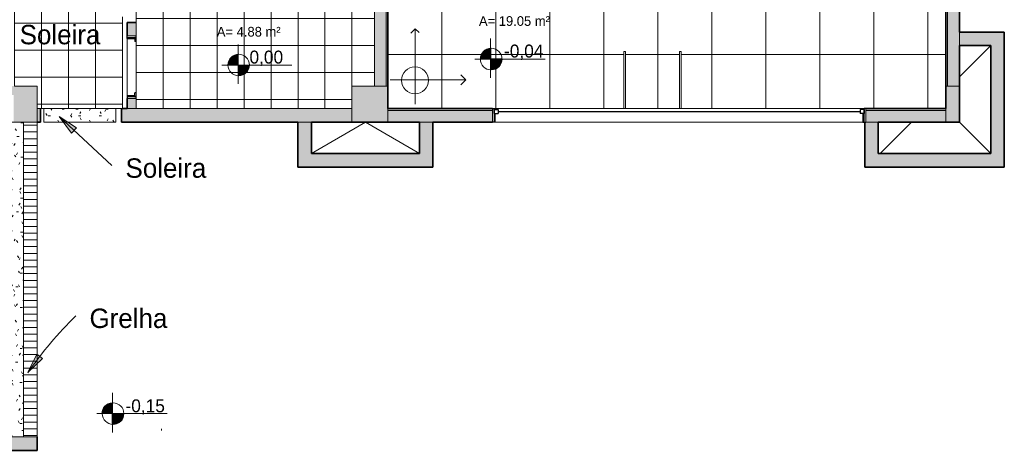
# Model space of a CAD drawing. Header units: metres. Extents: x -29 to 48, y -24 to 81.
# Tile 3 of 25: x -11.02 to -0.08, y -24.46 to -19.68. Entities that reach past the tile are written whole.
import ezdxf

# ---------------------------------------------------------------- set-up
doc = ezdxf.new("R2010")
doc.units = ezdxf.units.M
for name, color, linetype, lineweight in [('A-AREA-IDEN', 2, 'Continuous', 9), ('A-DETL', 90, 'Continuous', 18), ('A-DETL-GENF', 92, 'Continuous', 18), ('A-DETL-MBND', 5, 'Continuous', 18), ('A-DETL-THIN', 151, 'Continuous', 18), ('A-FLOR-PATT', 8, 'Continuous', 18), ('A-GLAZ', 151, 'Continuous', 18), ('A-WALL', 113, 'Continuous', 18), ('A-WALL-PATT', 111, 'Continuous', 35), ('G-ANNO-TEXT', 231, 'Continuous', 9)]:
    doc.layers.add(name, color=color, linetype=linetype, lineweight=lineweight)
doc.styles.add('Century Gothic', font='GOTHIC.TTF', dxfattribs={"height": 0.107783})
doc.styles.add('Century Gothic_1', font='GOTHIC.TTF', dxfattribs={"height": 0.143711})
doc.styles.add('Century Gothic_2', font='GOTHIC.TTF', dxfattribs={"height": 0.215567})
pattern_1 = [(0, (-0.8, 0), (0.305, 0.076), [0.025, -0.203, 0.025, -0.203, -1.219]), (0, (-0.8, 0), (0.305, 0.076), [-0.457, 0.025, -0.432, 0.025, -0.203, -0.533]), (0, (-0.8, 0), (0.305, 0.076), [-1.143, 0.025, -0.127, 0.025, -0.356]), (120, (-0.686, 0.038), (-0.21831793, 0.22613775), [0.025, -0.203, 0.025, -0.203, -1.219]), (120, (-0.686, 0.038), (-0.21831793, 0.22613775), [-0.457, 0.025, -0.432, 0.025, -0.203, -0.533]), (120, (-0.686, 0.038), (-0.21831793, 0.22613775), [-1.143, 0.025, -0.127, 0.025, -0.356]), (240, (-0.648, 0.191), (-0.08668207, -0.30213775), [0.025, -0.203, 0.025, -0.203, -1.219]), (240, (-0.648, 0.191), (-0.08668207, -0.30213775), [-0.457, 0.025, -0.432, 0.025, -0.203, -0.533]), (240, (-0.648, 0.191), (-0.08668207, -0.30213775), [-1.143, 0.025, -0.127, 0.025, -0.356])]

# ---------------------------------------------------------------- blocks, each defined once
blk = doc.blocks.new('Casement w Mullions-Number_0002 - Janela 100 x 400 _cm_-V16-PAGINAÇÃO DE PISO _Compreende trechos 2 e 3_')
at = {"layer": 'A-GLAZ', "lineweight": 25}
for p, q in [((-2.075, 0.075), (-2.05595, 0.075)), ((-2.05595, 0.02055), (-2.05595, 0.075)), ((-2.05595, 0.065), (-2.05595, 0.02055)), ((-2.05595, 0.065), (-2.0115, 0.065)), ((-2.05595, 0.02055), (-2.0115, 0.02055)), ((-2.05595, 0.02055), (-2.04325, 0.02055)), ((-2.04325, -0.075), (-2.04325, 0.02055)), ((-2.0115, 0.065), (-2.0115, 0.02055)), ((-2.0115, 0.04277), (2.0115, 0.04277)), ((2.0115, 0.065), (2.0115, 0.02055)), ((2.05595, 0.065), (2.0115, 0.065)), ((2.05595, 0.02055), (2.0115, 0.02055)), ((2.04325, 0.02055), (2.05595, 0.02055)), ((2.04325, 0.02055), (2.04325, -0.075)), ((2.05595, 0.02055), (2.05595, 0.075)), ((2.075, 0.075), (2.05595, 0.075)), ((2.05595, 0.065), (2.05595, 0.02055)), ((-2.04325, -0.075), (-2.075, -0.075)), ((2.04325, -0.075), (2.075, -0.075))]:
    blk.add_line(p, q, dxfattribs=at)
at = {"layer": 'A-GLAZ'}
for p, q in [((-2.05595, 0.075), (-2.075, 0.075)), ((-2.075, 0.075), (-2.075, -0.075)), ((-2.05595, -0.075), (-2.05595, 0.075)), ((2.05595, 0.075), (-2.05595, 0.075)), ((-2.05595, 0.075), (-2.05595, -0.075)), ((2.05595, 0.075), (2.05595, -0.075)), ((2.075, 0.075), (2.05595, 0.075)), ((2.05595, -0.075), (2.05595, 0.075)), ((2.075, -0.075), (2.075, 0.075)), ((-2.075, -0.075), (-2.05595, -0.075)), ((-2.05595, -0.075), (2.05595, -0.075)), ((2.05595, -0.075), (2.075, -0.075))]:
    blk.add_line(p, q, dxfattribs=at)
blk = doc.blocks.new('Casement w Mullions-Number_0002 - _JANELA 5-V17-PAGINAÇÃO DE PISO _Compreende trechos 2 e 3_')
at = {"layer": 'A-GLAZ'}
for p, q in [((-0.35, 0.025), (-0.35, -0.075)), ((-0.33095, -0.075), (-0.33095, 0.025)), ((-0.33095, 0.025), (-0.33095, -0.075)), ((0.33095, 0.025), (0.33095, -0.075)), ((0.33095, -0.075), (0.33095, 0.025)), ((0.35, -0.075), (0.35, 0.025)), ((-0.35, -0.075), (-0.33095, -0.075)), ((-0.33095, -0.075), (0.33095, -0.075)), ((0.33095, -0.075), (0.35, -0.075))]:
    blk.add_line(p, q, dxfattribs=at)
at = {"layer": 'A-GLAZ', "lineweight": 25}
for p, q in [((-0.33095, 0.025), (-0.33095, 0.01055)), ((-0.33095, 0.01055), (-0.33095, 0.025)), ((-0.33095, 0.01055), (-0.2865, 0.01055)), ((-0.33095, 0.01055), (-0.31825, 0.01055)), ((-0.31825, -0.075), (-0.31825, 0.01055)), ((-0.2865, 0.025), (-0.2865, 0.01055)), ((0.2865, 0.025), (0.2865, 0.01055)), ((0.33095, 0.01055), (0.2865, 0.01055)), ((0.31825, 0.01055), (0.33095, 0.01055)), ((0.31825, 0.01055), (0.31825, -0.075)), ((0.33095, 0.025), (0.33095, 0.01055)), ((0.33095, 0.01055), (0.33095, 0.025)), ((-0.31825, -0.075), (-0.35, -0.075)), ((0.31825, -0.075), (0.35, -0.075))]:
    blk.add_line(p, q, dxfattribs=at)

msp = doc.modelspace()

# ---------------------------------------------------------------- hatches: boundary and pattern name
at = {"layer": 'A-DETL-GENF'}
h = msp.add_hatch(dxfattribs=at)
h.set_pattern_fill('FP_19', color=8, style=0, pattern_type=2)
h.set_pattern_definition([(0, (0.023, -0.216), (0, 0.3), []), (90, (0.023, -0.216), (-0.3, 2e-17), [])])
h.paths.add_polyline_path([(-10.656, -20.665), (-9.877, -20.665), (-9.877, -16.716), (-10.827, -16.716), (-10.827, -16.915), (-11.077, -16.915), (-11.077, -20.415), (-10.827, -20.415), (-10.827, -20.665), (-10.752, -20.665)], flags=0)
h.paths.add_polyline_path([(-10.722, -19.013), (-10.722, -18.893), (-10.838, -18.893), (-10.835, -18.863), (-10.823, -18.834), (-10.805, -18.81), (-10.781, -18.79), (-10.753, -18.778), (-10.722, -18.773), (-10.722, -18.893), (-10.602, -18.893), (-10.605, -18.92), (-10.614, -18.945), (-10.628, -18.968), (-10.647, -18.987), (-10.67, -19.001), (-10.696, -19.01)], flags=0)
h = msp.add_hatch(dxfattribs=at)
h.set_pattern_fill('FP_20', color=8, style=0, pattern_type=2)
h.set_pattern_definition([(0, (-0.127, 0.135), (0, 0.3), []), (90, (-0.127, 0.135), (-0.3, 2e-17), [])])
h.paths.add_polyline_path([(-9.727, -20.665), (-7.327, -20.665), (-7.327, -20.415), (-7.077, -20.415), (-7.077, -18.765), (-9.727, -18.765), (-9.727, -20.628)], flags=0)
h.paths.add_polyline_path([(-8.59, -20.302), (-8.59, -20.182), (-8.706, -20.182), (-8.702, -20.151), (-8.691, -20.123), (-8.672, -20.098), (-8.648, -20.079), (-8.62, -20.067), (-8.59, -20.062), (-8.59, -20.182), (-8.47, -20.182), (-8.473, -20.208), (-8.482, -20.234), (-8.496, -20.257), (-8.515, -20.276), (-8.538, -20.29), (-8.563, -20.299)], flags=0)
for points in [[(-5.785, -20.113), (-5.785, -19.993), (-5.815, -19.998), (-5.842, -20.011), (-5.866, -20.03), (-5.884, -20.055), (-5.896, -20.083), (-5.899, -20.113), (-5.884, -20.113)], [(-8.59, -20.182), (-8.59, -20.062), (-8.62, -20.067), (-8.648, -20.079), (-8.672, -20.098), (-8.691, -20.123), (-8.702, -20.151), (-8.706, -20.182), (-8.691, -20.182)], [(-5.785, -20.233), (-5.757, -20.231), (-5.731, -20.223), (-5.707, -20.209), (-5.687, -20.19), (-5.672, -20.166), (-5.663, -20.14), (-5.659, -20.113), (-5.785, -20.113)], [(-8.59, -20.302), (-8.56, -20.297), (-8.538, -20.29), (-8.515, -20.276), (-8.496, -20.257), (-8.482, -20.234), (-8.473, -20.208), (-8.47, -20.182), (-8.59, -20.182), (-8.59, -20.299)], [(-10.091, -24.057), (-9.992, -24.057), (-9.992, -23.937), (-10.022, -23.942), (-10.049, -23.955), (-10.073, -23.974), (-10.091, -23.998), (-10.103, -24.027), (-10.106, -24.057)], [(-9.992, -24.177), (-9.961, -24.174), (-9.938, -24.167), (-9.914, -24.152), (-9.894, -24.133), (-9.879, -24.11), (-9.87, -24.084), (-9.866, -24.057), (-9.992, -24.057)]]:
    msp.add_hatch(color=7, dxfattribs=at).paths.add_polyline_path(points, flags=0)
h = msp.add_hatch(dxfattribs=at)
h.set_pattern_fill('FP_29', style=0, pattern_type=2)
h.set_pattern_definition(pattern_1)
h.paths.add_polyline_path([(-9.951, -20.815), (-9.951, -20.665), (-10.752, -20.665), (-10.752, -20.815), (-10.656, -20.815)], flags=0)
h = msp.add_hatch(dxfattribs=at)
h.set_pattern_fill('FP_29', color=8, style=0, pattern_type=2)
h.set_pattern_definition(pattern_1)
h.paths.add_polyline_path([(-10.977, -24.315), (-10.976, -24.315), (-10.977, -20.815), (-11.126, -20.815), (-11.126, -24.315)], flags=0)
h = msp.add_hatch(dxfattribs=at)
h.set_pattern_fill('FP_28', style=0, pattern_type=2)
h.set_pattern_definition([(180, (-0.8, 0), (-9e-18, -0.075), [])])
h.paths.add_polyline_path([(-10.827, -24.315), (-10.827, -20.815), (-10.976, -20.815), (-10.976, -24.315)], flags=0)
at = {"layer": 'A-FLOR-PATT'}
h = msp.add_hatch(dxfattribs=at)
h.set_pattern_fill('FP_5', color=256, style=0, pattern_type=2)
h.set_pattern_definition([(0, (-7.527, -17.065), (0, 0.6), []), (90, (-7.527, -17.065), (-0.6, 4e-17), [])])
h.paths.add_polyline_path([(-5.687, -20.665), (-4.307, -20.665), (-4.307, -20.03), (-4.287, -20.03), (-4.287, -20.665), (-3.687, -20.665), (-3.687, -20.03), (-3.667, -20.03), (-3.667, -20.665), (-0.727, -20.665), (-0.727, -19.062), (-0.865, -19.062), (-0.865, -19.042), (-0.727, -19.042), (-0.727, -17.712), (-1.697, -17.712), (-1.697, -19.042), (-1.465, -19.042), (-1.465, -19.062), (-1.767, -19.062), (-1.767, -19.042), (-1.717, -19.042), (-1.717, -17.712), (-2.717, -17.712), (-2.717, -19.042), (-2.367, -19.042), (-2.367, -19.062), (-2.787, -19.062), (-2.787, -19.042), (-2.737, -19.042), (-2.737, -17.712), (-3.737, -17.712), (-3.737, -19.042), (-3.387, -19.042), (-3.387, -19.062), (-3.807, -19.062), (-3.807, -19.042), (-3.757, -19.042), (-3.757, -17.712), (-4.757, -17.713), (-4.757, -19.042), (-4.407, -19.042), (-4.407, -19.062), (-4.837, -19.062), (-4.837, -19.042), (-4.777, -19.042), (-4.777, -17.712), (-5.777, -17.712), (-5.777, -19.042), (-5.437, -19.042), (-5.437, -19.062), (-5.927, -19.062), (-5.927, -16.716), (-6.927, -16.716), (-6.927, -20.665), (-5.707, -20.665)], flags=0)
h.paths.add_polyline_path([(-5.785, -20.113), (-5.899, -20.113), (-5.896, -20.083), (-5.884, -20.055), (-5.866, -20.03), (-5.842, -20.011), (-5.815, -19.998), (-5.785, -19.993), (-5.785, -20.083)], flags=0)
h.paths.add_polyline_path([(-5.785, -20.233), (-5.785, -20.113), (-5.659, -20.113), (-5.663, -20.14), (-5.672, -20.166), (-5.687, -20.19), (-5.707, -20.209), (-5.731, -20.223), (-5.757, -20.231), (-5.767, -20.232)], flags=0)
h.paths.add_polyline_path([(-3.479, -18.194), (-3.594, -18.194), (-3.59, -18.164), (-3.578, -18.136), (-3.56, -18.111), (-3.536, -18.092), (-3.509, -18.08), (-3.479, -18.074), (-3.479, -18.164)], flags=0)
h.paths.add_polyline_path([(-3.479, -18.314), (-3.479, -18.194), (-3.354, -18.194), (-3.357, -18.222), (-3.366, -18.248), (-3.381, -18.271), (-3.401, -18.29), (-3.425, -18.304), (-3.451, -18.312)], flags=0)
at = {"layer": 'A-WALL-PATT', "lineweight": 18}
h = msp.add_hatch(color=7, dxfattribs=at)
h.paths.add_polyline_path([(-9.827, -20.665), (-9.727, -20.665), (-9.727, -20.555), (-9.827, -20.555)], flags=0)
h.paths.add_polyline_path([(-9.727, -19.855), (-9.727, -19.71), (-9.827, -19.71), (-9.827, -19.855)], flags=0)
h.paths.add_polyline_path([(-9.827, -18.81), (-9.727, -18.81), (-9.727, -18.765), (-9.677, -18.765), (-9.677, -18.615), (-9.727, -18.615), (-9.727, -17.676), (-9.827, -17.676), (-9.827, -18.765)], flags=0)
h.paths.add_polyline_path([(-9.805, -16.768), (-9.727, -16.768), (-9.727, -16.716), (-9.827, -16.716), (-9.827, -16.768)], flags=0)
at = {"layer": 'A-WALL-PATT'}
for points in [[(-6.947, -20.415), (-6.947, -16.915), (-7.077, -16.915), (-7.077, -20.415)], [(-0.707, -19.815), (-0.707, -17.72), (-0.727, -17.72), (-0.727, -19.815)], [(-0.707, -19.815), (-0.577, -19.815), (-0.577, -17.72), (-0.707, -17.72), (-0.707, -18.142)], [(-0.727, -20.415), (-0.707, -20.415), (-0.707, -19.815), (-0.727, -19.815), (-0.727, -19.965)], [(-0.577, -20.415), (-0.577, -19.815), (-0.707, -19.815), (-0.707, -20.415)], [(-0.227, -19.965), (-0.227, -19.815), (-0.577, -19.815), (-0.577, -19.965), (-0.387, -19.965)], [(-11.077, -20.645), (-10.827, -20.645), (-10.827, -20.415), (-11.227, -20.415), (-11.227, -20.516), (-11.087, -20.516), (-11.087, -20.645)], [(-10.976, -20.815), (-10.827, -20.815), (-10.827, -20.645), (-11.087, -20.645), (-11.087, -20.815), (-10.977, -20.815)], [(-6.427, -21.165), (-6.427, -21.012), (-6.438, -21.012), (-6.438, -20.815), (-6.577, -20.815), (-6.577, -21.165), (-6.438, -21.165)], [(-6.427, -21.012), (-6.427, -20.815), (-6.438, -20.815), (-6.438, -21.012)], [(-1.628, -21.315), (-1.478, -21.315), (-1.478, -20.815), (-1.579, -20.815), (-1.579, -21.012), (-1.628, -21.012)], [(-1.628, -21.012), (-1.579, -21.012), (-1.579, -20.815), (-1.628, -20.815), (-1.628, -20.939)]]:
    msp.add_hatch(color=250, dxfattribs=at).paths.add_polyline_path(points, flags=0)
at = {"layer": 'A-WALL-PATT', "lineweight": 18}
for points in [[(-6.927, -20.415), (-6.927, -16.915), (-6.947, -16.915), (-6.947, -20.415)], [(-0.077, -21.165), (-0.077, -19.815), (-0.227, -19.815), (-0.227, -21.165)], [(-7.233, -20.815), (-6.927, -20.815), (-6.927, -20.415), (-7.327, -20.415), (-7.327, -20.815)], [(-0.577, -20.815), (-0.577, -20.415), (-0.727, -20.415), (-0.727, -20.815)], [(-7.777, -21.315), (-7.777, -20.815), (-7.927, -20.815), (-7.927, -21.315)], [(-6.427, -21.315), (-6.427, -21.165), (-7.777, -21.165), (-7.777, -21.315), (-7.233, -21.315)], [(-1.478, -21.315), (-0.077, -21.315), (-0.077, -21.165), (-1.478, -21.165)], [(-10.977, -24.465), (-10.827, -24.465), (-10.827, -24.315), (-19.227, -24.315), (-19.227, -24.465), (-11.126, -24.465)]]:
    msp.add_hatch(color=7, dxfattribs=at).paths.add_polyline_path(points, flags=0)
h = msp.add_hatch(color=7, dxfattribs=at)
h.paths.add_polyline_path([(-7.927, -20.815), (-7.327, -20.815), (-7.327, -20.665), (-9.887, -20.665), (-9.887, -20.815), (-9.677, -20.815)], flags=0)
h.paths.add_polyline_path([(-10.827, -20.815), (-10.787, -20.815), (-10.787, -20.665), (-10.827, -20.665)], flags=0)
at = {"layer": 'A-WALL-PATT'}
h = msp.add_hatch(color=250, dxfattribs=at)
h.paths.add_polyline_path([(-0.727, -20.685), (-0.727, -20.665), (-1.579, -20.665), (-1.579, -20.685), (-0.739, -20.685)], flags=0)
h.paths.add_polyline_path([(-6.915, -20.685), (-6.438, -20.685), (-6.438, -20.665), (-6.927, -20.665), (-6.927, -20.685)], flags=0)
h = msp.add_hatch(color=250, dxfattribs=at)
h.paths.add_polyline_path([(-1.579, -20.685), (-1.579, -20.665), (-1.617, -20.665), (-1.617, -20.685)], flags=0)
h.paths.add_polyline_path([(-5.777, -20.685), (-5.767, -20.685), (-5.767, -20.665), (-6.438, -20.665), (-6.438, -20.685), (-5.927, -20.685)], flags=0)
h = msp.add_hatch(color=250, dxfattribs=at)
h.paths.add_polyline_path([(-1.478, -20.815), (-0.727, -20.815), (-0.727, -20.685), (-1.579, -20.685), (-1.579, -20.815)], flags=0)
h.paths.add_polyline_path([(-6.577, -20.815), (-6.438, -20.815), (-6.438, -20.685), (-6.927, -20.685), (-6.927, -20.815)], flags=0)
h = msp.add_hatch(color=250, dxfattribs=at)
h.paths.add_polyline_path([(-1.617, -20.815), (-1.579, -20.815), (-1.579, -20.685), (-1.617, -20.685)], flags=0)
h.paths.add_polyline_path([(-6.427, -20.815), (-5.767, -20.815), (-5.767, -20.685), (-6.438, -20.685), (-6.438, -20.815)], flags=0)
at = {"layer": 'G-ANNO-TEXT'}
for points in [[(-10.582, -20.754), (-10.444, -20.937), (-10.39, -20.879)], [(-10.929, -23.601), (-10.765, -23.443), (-10.829, -23.396)]]:
    msp.add_hatch(color=50, dxfattribs=at).paths.add_polyline_path(points, flags=0)

# ---------------------------------------------------------------- linework, layer by layer
at = {"layer": 'A-DETL'}
for p, q in [((-7.077, -20.415), (-7.077, -18.765)), ((-9.877, -20.665), (-9.877, -19.645)), ((-9.727, -19.645), (-9.727, -20.665)), ((-6.624, -19.777), (-6.674, -19.827)), ((-6.624, -19.777), (-6.624, -20.617)), ((-6.624, -19.777), (-6.582, -19.819)), ((-6.902, -20.346), (-6.061, -20.346)), ((-6.061, -20.346), (-6.118, -20.29)), ((-6.061, -20.346), (-6.118, -20.403)), ((-11.077, -20.415), (-10.827, -20.415)), ((-10.827, -20.415), (-10.827, -20.665)), ((-7.327, -20.665), (-7.327, -20.415)), ((-7.327, -20.415), (-7.077, -20.415)), ((-10.827, -20.665), (-10.752, -20.665)), ((-9.951, -20.665), (-10.752, -20.665)), ((-10.752, -20.665), (-10.752, -20.815)), ((-9.951, -20.665), (-9.877, -20.665)), ((-9.951, -20.815), (-9.951, -20.665)), ((-9.727, -20.665), (-7.327, -20.665)), ((-11.126, -20.815), (-10.976, -20.815)), ((-10.976, -24.315), (-10.976, -20.815)), ((-10.976, -20.815), (-10.976, -24.315)), ((-10.827, -24.315), (-10.827, -20.815)), ((-10.752, -20.815), (-9.951, -20.815)), ((-10.976, -24.315), (-10.976, -24.015)), ((-9.444, -24.225), (-9.444, -24.245)), ((-10.976, -24.315), (-11.126, -24.315))]:
    msp.add_line(p, q, dxfattribs=at)
for centre, radius in [((-5.78, -20.115), 0.12), ((-8.586, -20.181), 0.12), ((-6.626, -20.351), 0.15)]:
    msp.add_circle(centre, radius, dxfattribs=at)
at = {"layer": 'A-DETL-MBND'}
for p, q in [((-5.786, -19.885), (-5.786, -20.325)), ((-8.59, -19.952), (-8.59, -20.392)), ((-5.96, -20.115), (-5.18, -20.115)), ((-8.775, -20.182), (-7.995, -20.182)), ((-9.987, -23.827), (-9.987, -24.267)), ((-10.162, -24.057), (-9.382, -24.057))]:
    msp.add_line(p, q, dxfattribs=at)
msp.add_circle((-9.982, -24.057), 0.12, dxfattribs=at)
at = {"layer": 'A-DETL-THIN'}
for p, q in [((-5.785, -20.113), (-5.785, -19.993)), ((-0.227, -19.965), (-0.567, -20.305)), ((-5.899, -20.113), (-5.785, -20.113)), ((-5.659, -20.113), (-5.785, -20.113)), ((-5.785, -20.113), (-5.785, -20.233)), ((-10.827, -20.815), (-10.976, -20.815)), ((-10.827, -24.315), (-10.827, -20.815)), ((-7.777, -21.165), (-7.177, -20.818)), ((-6.577, -21.165), (-7.177, -20.818)), ((-1.458, -21.165), (-1.108, -20.815)), ((-0.227, -21.165), (-0.577, -20.815)), ((-9.992, -24.057), (-9.992, -23.937)), ((-10.106, -24.057), (-9.992, -24.057)), ((-9.866, -24.057), (-9.992, -24.057)), ((-9.992, -24.057), (-9.992, -24.177)), ((-10.976, -24.315), (-10.827, -24.315))]:
    msp.add_line(p, q, dxfattribs=at)
for centre, start, end in [((-5.779, -20.113), 92.4939, 180), ((-5.779, -20.113), 267.5061, 0), ((-9.986, -24.057), 92.4939, 180), ((-9.986, -24.057), 267.5061, 0)]:
    msp.add_arc(centre, 0.12, start, end, dxfattribs=at)
at = {"layer": 'A-WALL', "lineweight": 35}
for p, q in [((-6.927, -20.665), (-6.927, -16.715)), ((-0.577, -17.534), (-0.577, -19.815)), ((-0.727, -17.712), (-0.727, -20.665)), ((-9.827, -19.71), (-9.827, -19.855)), ((-9.727, -19.71), (-9.827, -19.71)), ((-0.077, -19.815), (-0.577, -19.815)), ((-0.077, -21.315), (-0.077, -19.815)), ((-0.577, -20.815), (-0.577, -19.965)), ((-0.227, -19.965), (-0.577, -19.965)), ((-0.227, -19.965), (-0.227, -21.165)), ((-9.827, -20.555), (-9.827, -20.665)), ((-10.787, -20.815), (-10.787, -20.665)), ((-9.887, -20.665), (-9.887, -20.815)), ((-9.827, -20.665), (-9.877, -20.665)), ((-5.767, -20.665), (-6.927, -20.665)), ((-0.727, -20.665), (-1.617, -20.665)), ((-10.827, -20.815), (-10.787, -20.815)), ((-9.887, -20.815), (-7.927, -20.815)), ((-7.927, -20.815), (-7.927, -21.315)), ((-7.777, -21.165), (-7.777, -20.815)), ((-7.777, -20.815), (-6.577, -20.815)), ((-6.577, -21.165), (-6.577, -20.815)), ((-6.427, -21.315), (-6.427, -20.815)), ((-5.767, -20.815), (-6.427, -20.815)), ((-1.628, -21.315), (-1.628, -20.815)), ((-1.478, -20.815), (-1.478, -21.165)), ((-0.577, -20.815), (-1.478, -20.815)), ((-6.577, -21.165), (-7.777, -21.165)), ((-0.227, -21.165), (-1.478, -21.165)), ((-7.927, -21.315), (-6.427, -21.315)), ((-1.628, -21.315), (-0.077, -21.315)), ((-10.827, -24.465), (-10.827, -24.315)), ((-19.377, -24.465), (-10.827, -24.465))]:
    msp.add_line(p, q, dxfattribs=at)
at = {"layer": 'A-WALL'}
for p, q in [((-6.947, -16.915), (-6.947, -20.415)), ((-0.707, -17.72), (-0.707, -20.415)), ((-0.577, -19.815), (-0.577, -19.965)), ((-6.927, -20.415), (-7.077, -20.415)), ((-0.577, -20.415), (-0.727, -20.415)), ((-10.827, -20.665), (-10.827, -20.815)), ((-9.827, -20.665), (-9.727, -20.665)), ((-7.327, -20.815), (-7.327, -20.665)), ((-6.927, -20.665), (-6.927, -20.815)), ((-0.727, -20.665), (-0.727, -20.815)), ((-6.927, -20.685), (-5.767, -20.685)), ((-1.617, -20.685), (-0.727, -20.685)), ((-7.777, -20.815), (-7.927, -20.815)), ((-6.577, -20.815), (-6.427, -20.815)), ((-1.478, -20.815), (-1.617, -20.815))]:
    msp.add_line(p, q, dxfattribs=at)
at = {"layer": 'A-WALL', "color": 7}
for p, q in [((-4.307, -20.665), (-4.307, -20.03)), ((-4.287, -20.03), (-4.307, -20.03)), ((-4.287, -20.03), (-4.287, -20.665)), ((-3.687, -20.665), (-3.687, -20.03)), ((-3.667, -20.03), (-3.687, -20.03)), ((-3.667, -20.03), (-3.667, -20.665))]:
    msp.add_line(p, q, dxfattribs=at)
at = {"layer": 'G-ANNO-TEXT', "color": 50}
for p, q in [((-10.582, -20.754), (-10.444, -20.937)), ((-10.39, -20.879), (-10.582, -20.754)), ((-10.582, -20.754), (-9.996, -21.3)), ((-10.444, -20.937), (-10.39, -20.879)), ((-10.829, -23.396), (-10.929, -23.601)), ((-10.765, -23.443), (-10.829, -23.396)), ((-10.929, -23.601), (-10.765, -23.443))]:
    msp.add_line(p, q, dxfattribs=at)
msp.add_arc((-7.391, -26.044), 4.299, 134.3421, 145.3822, dxfattribs=at)

# ---------------------------------------------------------------- block references
at = {"layer": 'A-GLAZ', "rotation": 269.9999999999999}
msp.add_blockref('Casement w Mullions-Number_0002 - _JANELA 5-V17-PAGINAÇÃO DE PISO _Compreende trechos 2 e 3_', (-9.752, -20.205), dxfattribs=at)
at = {"layer": 'A-GLAZ'}
msp.add_blockref('Casement w Mullions-Number_0002 - Janela 100 x 400 _cm_-V16-PAGINAÇÃO DE PISO _Compreende trechos 2 e 3_', (-3.692, -20.74), dxfattribs=at)

# ---------------------------------------------------------------- texts
at = {"layer": 'A-AREA-IDEN', "attachment_point": 1, "line_spacing_factor": 0.984117, "style": 'Century Gothic'}
for s, insert, char_height, width in [('A= 19.05 m²', (-5.916, -19.638), 0.10778, 1.00305), ('A= 4.88 m²', (-8.829, -19.757), 0.1078, 0.9045)]:
    msp.add_mtext(s, dxfattribs=dict(at, insert=insert, char_height=char_height, width=width))
at = {"layer": 'G-ANNO-TEXT', "color": 7, "attachment_point": 1, "line_spacing_factor": 0.984117}
for s, insert, char_height, width, style in [('Soleira', (-11.02, -19.735), 0.2156, 1.1259, 'Century Gothic_2'), ('0,00', (-8.466, -20.021), 0.1437, 0.4554, 'Century Gothic_1'), ('-0,04', (-5.637, -19.954), 0.1437, 0.5328, 'Century Gothic_1'), ('Soleira', (-9.844, -21.219), 0.2156, 1.1259, 'Century Gothic_2'), ('Grelha', (-10.244, -22.889), 0.2156, 1.1718, 'Century Gothic_2'), ('-0,15', (-9.844, -23.898), 0.1437, 0.5328, 'Century Gothic_1')]:
    msp.add_mtext(s, dxfattribs=dict(at, insert=insert, char_height=char_height, width=width, style=style))

doc.saveas('drawing.dxf')
